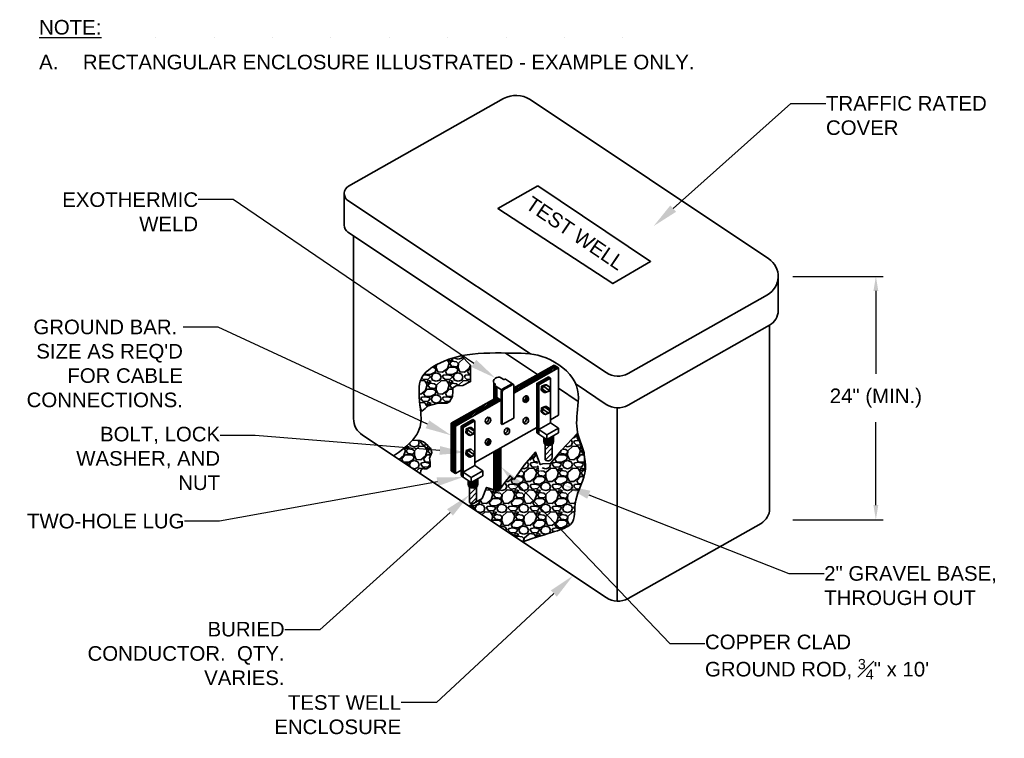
# Model space of a CAD drawing. Header units: inches. Extents: x 577 to 9538, y 274 to 2902.
# Tile 12 of 16: x 2306 to 2980, y 324 to 816. Entities that reach past the tile are written whole.
import ezdxf
from ezdxf import colors
from ezdxf.entities.mleader import LeaderData, LeaderLine
from ezdxf.math import Vec2, Vec3

# ---------------------------------------------------------------- set-up
doc = ezdxf.new("R2010")
doc.units = ezdxf.units.IN
doc.header["$MEASUREMENT"] = 0
doc.layers.add('E-ANNO-TEXT', color=7, linetype='Continuous', lineweight=25)
doc.layers.add('E-DETL-GRPH', color=7, linetype='Continuous', lineweight=35)
doc.styles.get("Standard").update_dxf_attribs({"font": 'arial.ttf'})
doc.dimstyles.get("Standard").update_dxf_attribs({"dimtxt": 0.18, "dimasz": 0.18, "dimexe": 0.18, "dimexo": 0.0625, "dimgap": 0.09, "dimtad": 0, "dimtih": 1, "dimtoh": 1, "dimdec": 4, "dimzin": 0, "dimdsep": 46, "dimtxsty": 'Standard', "dimcen": 0.09, "dimadec": 0, "dimazin": 0, "dimtfac": 1, "dimtdec": 4, "dimtofl": 0, "dimtmove": 0, "dimatfit": 3, "dimfxl": 1, "dimtolj": 1, "dimtzin": 0, "dimarcsym": 0})
pattern_1 = [(228.012788, (96.8676, -148.6561), (-120, -135), [2.01804, -199.78632]), (184.96974, (95.5176, -150.1561), (180, 15), [3.46302, -342.83887]), (132.510447, (92.0676, -150.4561), (150, -165), [2.44182, -241.74049]), (267.27369, (86.2176, -154.2061), (15, 300), [3.15357, -312.20337]), (292.833654, (86.0676, -157.3561), (-75, 180), [3.092325, -306.1406]), (357.27369, (87.2676, -160.2061), (-300, 15), [3.15357, -312.20337]), (37.69424, (90.4176, -160.35607), (-195, -150), [4.170435, -412.87273]), (72.255328, (93.7176, -157.80607), (105, 330), [3.93732, -389.79482]), (121.429566, (94.9176, -154.0561), (-120, 195), [3.16425, -313.2611]), (175.23636, (93.2676, -151.3561), (165, -15), [3.61248, -177.01144]), (222.397438, (89.6676, -151.05607), (-180, -165), [4.67172, -462.500625]), (138.814075, (101.0676, -154.356), (-105, 90), [1.594515, -157.85767]), (171.469234, (99.8676, -153.3061), (195, -30), [3.033555, -300.32267]), (225, (96.868, -152.856), (-2e-15, -15), [2.121315, -19.09189]), (203.19859, (95.8176, -151.056), (75, 30), [1.14237, -113.09423]), (291.80141, (94.7676, -151.506), (-15, 45), [1.615545, -79.16193]), (30.96376, (95.3676, -153.006), (45, 30), [2.623935, -84.84034]), (161.56505, (97.6176, -151.656), (30, -15), [1.897365, -45.5368]), (16.38954, (86.0676, -151.5061), (150, 45), [2.658, -263.14268]), (70.346176, (88.6176, -150.7561), (-60, -165), [2.229915, -220.76112]), (293.19859, (97.6176, -148.656), (-30, 75), [2.284725, -111.95187]), (343.61046, (98.5176, -150.7561), (-150, 45), [2.658, -263.14268]), (339.443955, (86.0676, -160.806), (-75, 30), [2.5632, -125.59686]), (294.77514, (88.4676, -161.7061), (-75, 165), [2.14767, -212.619646]), (66.80141, (97.7676, -163.656), (30, 75), [2.284725, -111.95187]), (17.354025, (98.6676, -161.5561), (-195, -60), [2.514465, -248.931354]), (69.443955, (90.4176, -163.656), (-30, -75), [1.2816, -126.87846]), (101.30993, (96.8676, -163.656), (-15, 60), [0.76485, -75.72044]), (165.96376, (96.7176, -162.906), (45, -15), [3.092325, -58.75426]), (186.009006, (93.7176, -162.1561), (150, 15), [2.86575, -283.70885]), (303.69007, (95.3676, -154.356), (-15, 30), [2.16333, -51.91994]), (353.157227, (96.5676, -156.15607), (255, -30), [3.77691, -373.91344]), (60.945396, (100.3176, -156.606), (-60, -105), [1.54434, -152.89011]), (90, (101.068, -155.256), (-15, 15), [0.9, -14.1]), (120.256437, (93.4176, -161.7061), (60, -105), [2.08386, -206.3028]), (48.012788, (92.3676, -159.9061), (120, 135), [4.03608, -197.76828]), (0, (95.068, -156.906), (15, 15), [3.9, -11.1]), (325.304846, (98.9676, -156.9061), (150, -105), [2.37171, -234.799115]), (254.0546, (100.9176, -158.256), (-15, -60), [2.18403, -107.01762]), (207.645975, (100.3176, -160.35607), (-285, -150), [3.555975, -352.04211]), (175.42608, (97.1676, -162.00607), (-195, 15), [3.761985, -372.4361])]
pattern_2 = [(45, (761.80696, -494.3313), (-0.51088465, 0.51088465), [])]
pattern_3 = [(45, (-1362.74305, -74.03598), (-0.22097087, 0.22097087), [])]
pattern_4 = [(45, (-1362.743, -74.036), (-1.767767, 1.767767), [])]
pattern_5 = [(45, (813.61705, -465.0229), (-0.51088465, 0.51088465), [])]
pattern_6 = [(145, (80.0783, -241.4784), (-1.0754558, -1.5359101), [])]

# ---------------------------------------------------------------- blocks, each defined once
blk = doc.blocks.new('*D7')
at = {"layer": 'Defpoints', "color": 0, "transparency": 16777216}
for p in [(2825.49, 640.44), (2825.48, 473.6), (2892.42, 473.59)]:
    blk.add_point(p, dxfattribs=at)
at = {"layer": 'E-ANNO-TEXT', "color": 0, "lineweight": -2, "transparency": 16777216}
for p, q in [((2835.49, 640.44), (2897.43, 640.44)), ((2892.43, 630.44), (2892.42, 573.57)), ((2892.42, 483.59), (2892.42, 540.46)), ((2835.48, 473.6), (2897.42, 473.59))]:
    blk.add_line(p, q, dxfattribs=at)
at = {"layer": 'E-ANNO-TEXT', "color": 0, "transparency": 16777216}
for points in [[(2890.76, 630.44), (2894.09, 630.44), (2892.43, 640.44)], [(2890.75, 483.59), (2894.09, 483.59), (2892.42, 473.59)]]:
    blk.add_solid(points, dxfattribs=at)
at = {"layer": 'E-ANNO-TEXT', "color": 0, "transparency": 16777216, "insert": (2892.42, 557.02), "char_height": 10, "width": 73.9799, "attachment_point": 5}
blk.add_mtext('\\A1;24" (MIN.)', dxfattribs=at)

msp = doc.modelspace()

# ---------------------------------------------------------------- hatches: boundary and pattern name
at = {"layer": 'E-DETL-GRPH'}
h = msp.add_hatch(dxfattribs=at)
h.set_pattern_fill('GRAVEL', color=0, scale=15)
h.set_pattern_definition(pattern_1)
edge = h.paths.add_edge_path()
edge.add_line((2602.60531, 564.00981), (2604.81466, 565.48197))
edge.add_line((2604.81466, 565.48197), (2609.30364, 565.51506))
edge.add_line((2609.30364, 565.51506), (2614.63683, 568.27902))
edge.add_line((2614.63683, 568.27902), (2614.53804, 579.53238))
edge.add_line((2614.53804, 579.53238), (2608.38612, 586.01338))
edge.add_spline(control_points=[(2608.38612, 586.01338), (2600.54919, 584.36462), (2586.70993, 578.4137), (2578.18734, 569.21388), (2579.54957, 556.86826), (2580.1666, 550.74566)], knot_values=[1.183360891, 1.183360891, 1.183360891, 1.183360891, 2.041166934, 3.041166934, 3.857806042, 3.857806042, 3.857806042, 3.857806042], degree=3, periodic=0)
edge.add_line((2580.1666, 550.74566), (2580.29194, 549.87573))
edge.add_line((2580.29194, 549.87573), (2581.24821, 548.06128))
edge.add_line((2581.24821, 548.06128), (2583.45756, 549.77881))
edge.add_line((2583.45756, 549.77881), (2585.6669, 551.74172))
edge.add_line((2585.6669, 551.74172), (2592.54043, 553.45925))
edge.add_line((2592.54043, 553.45925), (2598.4321, 553.45925))
edge.add_line((2598.4321, 553.45925), (2600.15048, 554.44068))
edge.add_line((2600.15048, 554.44068), (2602.35983, 558.12112))
edge.add_line((2602.35983, 558.12112), (2602.60531, 561.80153))
edge.add_line((2602.60531, 561.80153), (2602.60531, 564.00981))
h = msp.add_hatch(dxfattribs=at)
h.set_pattern_fill('ANSI31', color=0, scale=5.78)
h.set_pattern_definition(pattern_2)
h.paths.add_polyline_path([(2674.85883, 577.76536), (2672.01357, 579.66313), (2644.225, 563.94343), (2644.225, 560.43612)])
h.paths.add_polyline_path([(2635.60622, 555.56056), (2632.76095, 557.45834), (2601.4158, 539.72671), (2604.26107, 537.82894)])
h.paths.add_polyline_path([(2604.26107, 537.82894), (2601.4158, 539.72671), (2601.4158, 507.19806), (2604.26107, 505.30028)])
h = msp.add_hatch(dxfattribs=at)
h.set_pattern_fill('ANSI31', color=0, scale=2.5)
h.set_pattern_definition(pattern_3)
h.paths.add_polyline_path([(2632.04964, 565.03398), (2631.45352, 565.42952, -0.55978077), (2631.47528, 566.04503), (2631.49268, 566.05487, 0.558884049), (2631.51526, 566.66983), (2630.58114, 567.29289), (2630.58114, 556.22524), (2632.04964, 557.05596)])
h = msp.add_hatch(color=0, dxfattribs=at)
h.dxf.hatch_style = 1
h.paths.add_polyline_path([(2643.68588, 566.35199, -0.245229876), (2644.01995, 566.3633), (2643.30863, 566.83774, 0.245229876), (2642.97456, 566.82643), (2636.33974, 563.07318, 0.270305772), (2635.60622, 561.81548), (2635.60622, 539.29623), (2636.31753, 538.82179), (2636.31753, 561.34103, -0.270305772), (2637.05106, 562.59874)])
h = msp.add_hatch(dxfattribs=at)
h.set_pattern_fill('ANSI31', color=0, scale=5.78)
h.set_pattern_definition(pattern_5)
h.paths.add_polyline_path([(2660.0314, 567.07011), (2661.45403, 566.12122), (2669.46639, 570.65372), (2668.04375, 571.60261)])
h.paths.add_polyline_path([(2660.0314, 536.84898), (2661.45403, 537.65375), (2661.45403, 566.12122), (2660.0314, 567.07011)])
h = msp.add_hatch(dxfattribs=at)
h.set_pattern_fill('ANSI31', color=0, scale=15, angle=100)
h.set_pattern_definition(pattern_6)
h.paths.add_polyline_path([(2615.09297, 521.85554), (2612.63728, 520.81373), (2612.31166, 518.16613), (2614.44174, 516.56034), (2616.89744, 517.60214), (2617.22305, 520.24975)])
h.paths.add_polyline_path([(2668.56882, 546.88327), (2668.89443, 549.53087), (2666.76435, 551.13666), (2664.30866, 550.09486), (2663.98304, 547.44726), (2666.11312, 545.84146)])
h.paths.add_polyline_path([(2666.76435, 566.0009), (2664.30866, 564.9591), (2663.98304, 562.31149), (2666.11312, 560.7057), (2668.56882, 561.74751), (2668.89443, 564.39511)])
h = msp.add_hatch(color=0, dxfattribs=at)
h.dxf.hatch_style = 1
h.paths.add_polyline_path([(2632.76095, 564.56199), (2632.04964, 565.03398), (2632.04964, 557.05596), (2632.76095, 557.45834)])
h = msp.add_hatch(color=0, dxfattribs=at)
h.dxf.hatch_style = 1
edge = h.paths.add_edge_path()
edge.add_ellipse((2652.54385, 556.25717), major_axis=(0.68175, 2.16771), ratio=0.79762336, start_angle=139.20789336, end_angle=374.62488649)
edge.add_ellipse((2651.12122, 557.20606), major_axis=(0.68175, 2.16771), ratio=0.79762336, start_angle=194.62488649, end_angle=319.20789336, ccw=False)
h = msp.add_hatch(dxfattribs=at)
h.set_pattern_fill('ANSI31', color=0, scale=5.78)
h.set_pattern_definition(pattern_2)
h.paths.add_polyline_path([(2608.22131, 537.76168), (2609.64394, 536.81279), (2617.6563, 541.3453), (2616.23367, 542.29419)])
h.paths.add_polyline_path([(2608.22131, 507.54055), (2609.64394, 508.34532), (2609.64394, 536.81279), (2608.22131, 537.76168)])
h = msp.add_hatch(color=0, dxfattribs=at)
h.dxf.hatch_style = 1
edge = h.paths.add_edge_path()
edge.add_ellipse((2626.64016, 541.60296), major_axis=(0.68175, 2.16771), ratio=0.79762336, start_angle=139.20789336, end_angle=374.62488649)
edge.add_ellipse((2625.21753, 542.55185), major_axis=(0.68175, 2.16771), ratio=0.79762336, start_angle=194.62488649, end_angle=319.20789336, ccw=False)
edge = h.paths.add_edge_path()
edge.add_ellipse((2639.55995, 534.15332), major_axis=(0.68175, 2.16771), ratio=0.79762336, start_angle=139.20789336, end_angle=374.62488649)
edge.add_ellipse((2638.13732, 535.10221), major_axis=(0.68175, 2.16771), ratio=0.79762336, start_angle=194.62488649, end_angle=319.20789336, ccw=False)
edge = h.paths.add_edge_path()
edge.add_ellipse((2652.54385, 541.49818), major_axis=(0.68175, 2.16771), ratio=0.79762336, start_angle=139.20789336, end_angle=374.62488649)
edge.add_ellipse((2651.12122, 542.44707), major_axis=(0.68175, 2.16771), ratio=0.79762336, start_angle=194.62488649, end_angle=319.20789336, ccw=False)
h = msp.add_hatch(dxfattribs=at)
h.set_pattern_fill('ANSI31', color=0, scale=15, angle=100)
h.set_pattern_definition(pattern_6)
h.paths.add_polyline_path([(2617.22305, 535.11398), (2615.09297, 536.71978), (2612.63728, 535.67797), (2612.31166, 533.03037), (2614.44174, 531.42458), (2616.89744, 532.46638)])
h = msp.add_hatch(dxfattribs=at)
h.set_pattern_fill('ANSI31', color=0, scale=5.78)
h.set_pattern_definition(pattern_5)
h.paths.add_polyline_path([(2660.0314, 533.12352), (2661.45403, 532.17463), (2661.45403, 537.65375), (2660.0314, 536.84898)])
h = msp.add_hatch(dxfattribs=at)
h.set_pattern_fill('GRAVEL', color=0, scale=15)
h.set_pattern_definition(pattern_1)
edge = h.paths.add_edge_path()
edge.add_line((2580.30438, 505.09681), (2580.70062, 507.11279))
edge.add_line((2580.70062, 507.11279), (2580.77941, 507.7478))
edge.add_line((2580.77941, 507.7478), (2581.3006, 508.25202))
edge.add_line((2581.3006, 508.25202), (2582.10773, 508.75166))
edge.add_line((2582.10773, 508.75166), (2582.95016, 508.42782))
edge.add_line((2582.95016, 508.42782), (2584.71071, 508.37728))
edge.add_line((2584.71071, 508.37728), (2587.00248, 509.97075))
edge.add_line((2587.00248, 509.97075), (2587.00248, 513.05809))
edge.add_line((2587.00248, 513.05809), (2586.50425, 515.84665))
edge.add_line((2586.50425, 515.84665), (2588.19815, 519.7307))
edge.add_line((2588.19815, 519.7307), (2587.30141, 522.71843))
edge.add_line((2587.30141, 522.71843), (2585.30858, 524.51107))
edge.add_line((2585.30858, 524.51107), (2582.31936, 527.00086))
edge.add_line((2582.31936, 527.00086), (2579.92794, 527.99678))
edge.add_line((2579.92794, 527.99678), (2574.91083, 528.18702))
edge.add_spline(control_points=[(2574.91083, 528.18702), (2572.08, 524.9349), (2567.94127, 521.36162), (2561.93207, 517.35105)], knot_values=[0, 0, 0, 0, 0.308243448, 0.308243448, 0.308243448, 0.308243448], degree=3, periodic=0)
edge.add_line((2561.93207, 517.35105), (2580.30438, 505.09681))
h = msp.add_hatch(dxfattribs=at)
h.set_pattern_fill('GRAVEL', color=0, scale=15)
h.set_pattern_definition(pattern_1)
edge = h.paths.add_edge_path()
edge.add_spline(control_points=[(2650.18632, 458.48589), (2669.113, 464.96391), (2689.0742, 468.12669), (2683.6074, 486.14676), (2692.3184, 500.31055), (2693.23999, 507.31616)], knot_values=[10.042855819, 10.042855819, 10.042855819, 10.042855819, 11.042855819, 12.042855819, 13, 13, 13, 13], degree=3, periodic=0)
edge.add_line((2693.23999, 507.31616), (2692.63552, 516.68821))
edge.add_spline(control_points=[(2692.63552, 516.68821), (2691.75398, 519.44239), (2691.21959, 521.76621), (2690.0131, 525.49613)], knot_values=[9.183399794, 9.183399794, 9.183399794, 9.183399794, 9.614360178, 9.614360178, 9.614360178, 9.614360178], degree=3, periodic=0)
edge.add_line((2690.0131, 525.49613), (2687.96483, 532.73161))
edge.add_line((2687.96483, 532.73161), (2677.08722, 521.03336))
edge.add_line((2677.08722, 521.03336), (2669.93963, 512.64522))
edge.add_arc((2667.85684, 514.52376), 2.8048, 245.57253124, 317.95155867, ccw=False)
edge.add_line((2666.69694, 511.97003), (2665.2377, 511.943))
edge.add_line((2665.2377, 511.943), (2662.02406, 505.82666))
edge.add_line((2662.02406, 505.82666), (2659.25769, 519.92462))
edge.add_line((2659.25769, 519.92462), (2651.33122, 511.04457))
edge.add_line((2651.33122, 511.04457), (2644.46825, 501.12288))
edge.add_line((2644.46825, 501.12288), (2641.72161, 503.78681))
edge.add_line((2641.72161, 503.78681), (2638.74994, 499.94382))
edge.add_line((2638.74994, 499.94382), (2633.71082, 493.25867))
edge.add_line((2633.71082, 493.25867), (2625.63203, 495.75677))
edge.add_line((2625.63203, 495.75677), (2622.69072, 488.17205))
edge.add_line((2622.69072, 488.17205), (2613.58858, 482.8964))
edge.add_line((2613.58858, 482.8964), (2650.18632, 458.48589))
h = msp.add_hatch(color=0, dxfattribs=at)
h.dxf.hatch_style = 1
edge = h.paths.add_edge_path()
edge.add_ellipse((2626.63881, 526.84397), major_axis=(0.68175, 2.16771), ratio=0.79762336, start_angle=139.20789336, end_angle=374.62488649)
edge.add_ellipse((2625.21618, 527.79286), major_axis=(0.68175, 2.16771), ratio=0.79762336, start_angle=194.62488649, end_angle=319.20789336, ccw=False)
h = msp.add_hatch(color=0, dxfattribs=at)
h.dxf.hatch_style = 1
edge = h.paths.add_edge_path()
edge.add_line((2671.53504, 527.01825), (2671.53504, 531.15159))
edge.add_line((2671.53504, 531.15159), (2666.91022, 528.53538))
edge.add_line((2666.91022, 528.53538), (2664.84157, 529.91516))
edge.add_line((2664.84157, 529.91516), (2664.84157, 527.01825))
edge.add_ellipse((2668.18831, 527.01825), major_axis=(3.34674, 0), ratio=0.734893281, start_angle=180, end_angle=360)
h = msp.add_hatch(dxfattribs=at)
h.set_pattern_fill('ANSI31', color=0, scale=2.5)
h.set_pattern_definition(pattern_3)
h.paths.add_polyline_path([(2630.58114, 494.75965, 0.682943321), (2635.41286, 497.49715), (2635.41286, 522.92253), (2630.58114, 520.18928)])
h = msp.add_hatch(dxfattribs=at)
h.set_pattern_fill('ANSI31', color=0, scale=20)
h.set_pattern_definition(pattern_4)
edge = h.paths.add_edge_path()
edge.add_ellipse((2668.18831, 527.01825), major_axis=(3.34674, 0), ratio=0.734893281, start_angle=223.7736179, end_angle=316.2152441, ccw=False)
edge.add_line((2665.7717, 523.80117), (2665.7717, 514.66658))
edge.add_arc((2667.65285, 516.97909), 2.98101, 230.87273029, 368.1200465)
edge.add_line((2670.60398, 517.40015), (2670.60447, 525.3164))
h = msp.add_hatch(dxfattribs=at)
h.set_pattern_fill('ANSI31', color=0, scale=5.78)
h.set_pattern_definition(pattern_2)
h.paths.add_polyline_path([(2608.22131, 503.81509), (2609.64394, 502.86621), (2609.64394, 508.34532), (2608.22131, 507.54055)])
h = msp.add_hatch(color=0, dxfattribs=at)
h.dxf.hatch_style = 1
edge = h.paths.add_edge_path()
edge.add_line((2619.72496, 497.70982), (2619.72496, 501.84316))
edge.add_line((2619.72496, 501.84316), (2615.10014, 499.22695))
edge.add_line((2615.10014, 499.22695), (2613.03148, 500.60674))
edge.add_line((2613.03148, 500.60674), (2613.03148, 497.70982))
edge.add_ellipse((2616.37822, 497.70982), major_axis=(3.34674, 0), ratio=0.734893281, start_angle=180, end_angle=360)
h = msp.add_hatch(dxfattribs=at)
h.set_pattern_fill('ANSI31', color=0, scale=20)
h.set_pattern_definition(pattern_4)
edge = h.paths.add_edge_path()
edge.add_arc((2615.84276, 487.67067), 2.98101, 230.87273029, 368.1200465)
edge.add_line((2618.79389, 488.09173), (2618.79438, 496.00797))
edge.add_ellipse((2616.37822, 497.70982), major_axis=(3.34674, 0), ratio=0.734893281, start_angle=223.7736179, end_angle=316.2152441, ccw=False)
edge.add_line((2613.96161, 494.49274), (2613.96161, 485.35816))

# ---------------------------------------------------------------- linework, layer by layer
at = {"layer": 'E-DETL-GRPH', "color": 0}
for p, q in [((2531.01593, 702.30503), (2637.21162, 762.37882)), ((2819.05338, 652.46414), (2655.43686, 761.59558)), ((2528.08182, 697.27419), (2528.08182, 675.51707)), ((2707.59904, 574.44455), (2530.65456, 692.46567)), ((2655.76676, 587.2593), (2530.65456, 670.70855)), ((2534.55101, 542.8906), (2534.55101, 668.10963)), ((2825.48523, 640.44284), (2825.47767, 616.99219)), ((2722.73192, 573.88876), (2818.14996, 627.86575)), ((2722.73192, 552.13164), (2819.60945, 606.93425)), ((2819.60945, 606.93425), (2819.60945, 481.18078)), ((2660.64623, 573.23275), (2638.68693, 587.8795)), ((2644.225, 563.94343), (2672.01357, 579.66313)), ((2644.225, 560.43612), (2674.85883, 577.76536)), ((2674.85883, 577.76536), (2672.01357, 579.66313)), ((2674.85883, 577.76536), (2674.85883, 545.2367)), ((2631.51526, 566.66983), (2630.58114, 567.29289)), ((2630.58114, 556.22524), (2630.58114, 567.29289)), ((2637.41895, 569.63521), (2635.47422, 570.93234)), ((2636.33974, 563.07318), (2642.97456, 566.82643)), ((2637.79727, 569.62132), (2638.32785, 569.92146)), ((2644.01995, 566.3633), (2638.70617, 569.90756)), ((2660.0314, 567.07011), (2668.04375, 571.60261)), ((2660.0314, 567.07011), (2660.0314, 533.12352)), ((2661.45403, 566.12122), (2669.46639, 570.65372)), ((2669.46639, 570.65372), (2668.04375, 571.60261)), ((2669.46639, 570.65372), (2669.44234, 540.03088)), ((2635.803, 562.54347), (2631.45331, 565.42966)), ((2631.47528, 566.04503), (2631.49268, 566.05487)), ((2632.04964, 565.03046), (2632.04964, 557.05596)), ((2632.76095, 564.55601), (2632.76095, 557.45834)), ((2635.60622, 561.81548), (2635.60622, 539.29623)), ((2636.31753, 561.34103), (2636.31753, 538.82179)), ((2637.05106, 562.59874), (2643.68588, 566.35199)), ((2644.225, 566.03756), (2644.225, 543.29496)), ((2661.45403, 566.12122), (2661.45403, 532.17463)), ((2663.98304, 562.31149), (2663.01318, 562.495)), ((2663.3388, 565.1426), (2664.30866, 564.9591)), ((2665.14326, 560.8892), (2666.11312, 560.7057)), ((2666.76435, 566.0009), (2665.7945, 566.1844)), ((2688.48248, 554.6661), (2674.85883, 563.75301)), ((2707.59904, 552.68742), (2686.95738, 566.45531)), ((2601.4158, 539.72671), (2632.76095, 557.45834)), ((2604.26107, 537.82894), (2635.60622, 555.56056)), ((2635.60622, 555.56056), (2632.76095, 557.45834)), ((2663.98304, 547.44726), (2663.01318, 547.63076)), ((2664.30866, 550.09486), (2663.3388, 550.27836)), ((2666.76435, 551.13666), (2665.7945, 551.32017)), ((2715.08685, 550.26846), (2715.08685, 417.77292)), ((2608.22131, 537.76168), (2616.23367, 542.29419)), ((2609.64394, 536.81279), (2617.6563, 541.3453)), ((2617.6563, 541.3453), (2616.23367, 542.29419)), ((2617.6563, 541.3453), (2617.63226, 510.72246)), ((2636.31753, 538.82179), (2644.225, 543.29496)), ((2661.45403, 535.51198), (2669.46639, 540.04448)), ((2665.14326, 546.02496), (2666.11312, 545.84146)), ((2669.44403, 542.1736), (2674.85883, 545.2367)), ((2674.92258, 536.40523), (2669.46639, 540.04448)), ((2604.26107, 537.82894), (2601.4158, 539.72671)), ((2601.4158, 539.72671), (2601.4158, 507.19806)), ((2604.26107, 537.82894), (2604.26107, 505.30028)), ((2609.64394, 536.81279), (2608.22131, 537.76168)), ((2608.22131, 537.76168), (2608.22131, 503.81509)), ((2609.64394, 536.81279), (2609.64394, 502.86621)), ((2612.31166, 533.03037), (2611.3418, 533.21387)), ((2611.66742, 535.86147), (2612.63728, 535.67797)), ((2615.09297, 536.71978), (2614.12312, 536.90328)), ((2617.63394, 512.86518), (2660.0314, 536.84898)), ((2636.31753, 538.82179), (2635.60622, 539.29623)), ((2661.45403, 532.17463), (2660.0314, 533.12352)), ((2666.91022, 531.87272), (2661.45403, 535.51198)), ((2666.91022, 531.87272), (2674.92258, 536.40523)), ((2666.91022, 528.53538), (2674.92258, 533.06788)), ((2674.92258, 533.06788), (2674.92258, 536.40523)), ((2707.59904, 420.19188), (2540.60452, 531.57643)), ((2613.47188, 531.60808), (2614.44174, 531.42458)), ((2666.91022, 528.53538), (2661.45403, 532.17463)), ((2664.84157, 529.91516), (2664.84157, 527.01825)), ((2664.84157, 529.91516), (2664.84157, 529.91516)), ((2666.91022, 528.53538), (2666.91022, 531.87272)), ((2671.53504, 531.15159), (2671.53504, 527.01825)), ((2671.53504, 531.15159), (2671.53504, 531.15159)), ((2612.63728, 520.81373), (2611.66742, 520.99723)), ((2615.09297, 521.85554), (2614.12312, 522.03904)), ((2630.58114, 494.75965), (2630.58114, 520.18928)), ((2635.41286, 497.49291), (2635.41286, 522.92253)), ((2665.7717, 514.66658), (2665.7717, 525.31674)), ((2670.60398, 517.40015), (2670.60447, 525.3164)), ((2612.31166, 518.16613), (2611.3418, 518.34963)), ((2613.47188, 516.74384), (2614.44174, 516.56034)), ((2604.26107, 505.30028), (2601.4158, 507.19806)), ((2604.26107, 505.30028), (2608.22131, 507.54055)), ((2609.64394, 506.20355), (2617.6563, 510.73606)), ((2615.10014, 502.5643), (2609.64394, 506.20355)), ((2615.10014, 502.5643), (2623.11249, 507.0968)), ((2623.11249, 507.0968), (2617.6563, 510.73606)), ((2623.11249, 503.75946), (2623.11249, 507.0968)), ((2609.64394, 502.86621), (2608.22131, 503.81509)), ((2615.10014, 499.22695), (2609.64394, 502.86621)), ((2613.03148, 500.60674), (2613.03148, 497.70982)), ((2613.03148, 500.60674), (2613.03148, 500.60674)), ((2615.10014, 499.22695), (2623.11249, 503.75946)), ((2615.10014, 499.22695), (2615.10014, 502.5643)), ((2619.72496, 501.84316), (2619.72496, 497.70982)), ((2619.72496, 501.84316), (2619.72496, 501.84316)), ((2613.96161, 485.35816), (2613.96161, 496.00831)), ((2618.79389, 488.09173), (2618.79438, 496.00797)), ((2722.73192, 419.63609), (2813.74123, 471.11911))]:
    msp.add_line(p, q, dxfattribs=at)
for points in [[(2660.84631, 702.47961), (2738.03524, 650.68905), (2712.12077, 635.47858), (2633.43692, 686.87014)], [(2668.89443, 564.39511), (2666.76435, 566.0009), (2664.30866, 564.9591), (2663.98304, 562.31149), (2666.11312, 560.7057), (2668.56882, 561.74751)], [(2668.89443, 549.53087), (2666.76435, 551.13666), (2664.30866, 550.09486), (2663.98304, 547.44726), (2666.11312, 545.84146), (2668.56882, 546.88327)], [(2617.22305, 535.11398), (2615.09297, 536.71978), (2612.63728, 535.67797), (2612.31166, 533.03037), (2614.44174, 531.42458), (2616.89744, 532.46638)], [(2617.22305, 520.24975), (2615.09297, 521.85554), (2612.63728, 520.81373), (2612.31166, 518.16613), (2614.44174, 516.56034), (2616.89744, 517.60214)]]:
    msp.add_lwpolyline(points, close=True, dxfattribs=at)
for points in [[(2607.8378, 586.59103), (2614.53804, 579.53238), (2614.63683, 568.27902), (2609.30364, 565.51506), (2604.81466, 565.48197), (2602.60531, 564.00981), (2602.60531, 561.80153), (2602.35983, 558.12112), (2600.15048, 554.44068), (2598.4321, 553.45925), (2592.54043, 553.45925), (2585.6669, 551.74172), (2583.45756, 549.77881), (2581.24821, 548.06128), (2580.29194, 549.87573), (2579.86505, 552.83851)], [(2665.7945, 566.1844), (2665.7945, 566.1844), (2665.7945, 566.1844), (2665.7945, 566.1844), (2663.3388, 565.1426), (2663.01318, 562.495), (2665.14326, 560.8892), (2665.14326, 560.8892)], [(2665.7945, 551.32017), (2665.7945, 551.32017), (2665.7945, 551.32017), (2665.7945, 551.32017), (2663.3388, 550.27836), (2663.01318, 547.63076), (2665.14326, 546.02496), (2665.14326, 546.02496)], [(2614.12312, 536.90328), (2614.12312, 536.90328), (2614.12312, 536.90328), (2614.12312, 536.90328), (2611.66742, 535.86147), (2611.3418, 533.21387), (2613.47188, 531.60808), (2613.47188, 531.60808)], [(2574.88366, 528.18805), (2579.92794, 527.99678), (2582.31936, 527.00086), (2585.30858, 524.51107), (2587.30141, 522.71843), (2588.19815, 519.7307), (2586.50425, 515.84665), (2587.00248, 513.05809), (2587.00248, 509.97075), (2584.71071, 508.37728), (2582.95016, 508.42782), (2582.10773, 508.75166), (2581.3006, 508.25202), (2580.77941, 507.7478), (2580.70062, 507.11279), (2580.24674, 504.80353)], [(2613.58858, 482.8964), (2622.69072, 488.17205), (2625.63203, 495.75677), (2633.71082, 493.25867), (2638.74994, 499.94382), (2641.72161, 503.78681), (2644.46825, 501.12288), (2651.33122, 511.04457), (2659.25769, 519.92462), (2662.42911, 511.42454), (2664.10854, 511.9876), (2669.39343, 512.06045), (2677.05303, 521.18276), (2687.9711, 533.03077), (2692.43302, 519.34621), (2693.23999, 507.31616)], [(2614.12312, 522.03904), (2614.12312, 522.03904), (2614.12312, 522.03904), (2614.12312, 522.03904), (2611.66742, 520.99723), (2611.3418, 518.34963), (2613.47188, 516.74384), (2613.47188, 516.74384)]]:
    msp.add_lwpolyline(points, dxfattribs=at)
for centre, radius, start, end in [((2645.66788, 746.71438), 17.80121, 56.71653076, 118.36187475), ((2533.86182, 697.27419), 5.78, 119.4963884, 236.29690175), ((2533.86182, 675.51707), 5.78, 180, 236.29690175), ((2811.03523, 640.44284), 14.45, 299.4963884, 56.29690175), ((2813.91767, 616.99592), 11.56, 299.4963884, 359.98152327), ((2715.61719, 586.46585), 14.45, 236.29690175, 299.4963884), ((2637.61941, 569.93574), 0.36125, 236.29690175, 299.4963884), ((2638.50571, 569.60703), 0.36125, 56.29690175, 119.4963884), ((2642.3804, 567.48191), 0.289, 56.29690175, 119.4963884), ((2643.15243, 566.51201), 0.36125, 48.2123156, 119.4963884), ((2631.65315, 565.7306), 0.36125, 119.4963884, 236.41481467), ((2631.31481, 566.3693), 0.36125, 299.4963884, 56.29690175), ((2637.05122, 561.81548), 1.445, 119.4963884, 180), ((2637.76253, 561.34103), 1.445, 119.4963884, 180), ((2643.86375, 566.03756), 0.36125, 0, 119.4963884), ((2715.61719, 564.70873), 14.45, 236.29690175, 299.4963884), ((2548.15101, 542.8906), 13.6, 180, 236.29690175), ((2667.65285, 516.97909), 2.98101, 230.87273029, 8.1200465), ((2632.4623, 497.07216), 2.98101, 230.87273029, 8.1200465), ((2615.84276, 487.67067), 2.98101, 230.87273029, 8.1200465), ((2808.04945, 481.18078), 11.56, 299.4963884, 0), ((2715.61719, 432.21318), 14.45, 236.29690175, 299.4963884)]:
    msp.add_arc(centre, radius, start, end, dxfattribs=at)
at = {"layer": 'E-DETL-GRPH', "color": 0, "extrusion": (0, 0, -1)}
for centre, major_axis, ratio, start_param, end_param in [((2633.28522, 568.82255), (2.70407, 1.52967), 0.754073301, 3.141592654, 5.953944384), ((2652.54385, 556.25717), (0.68175, 2.16771), 0.79762336, -6.283185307, 0), ((2651.12122, 557.20606), (0.68175, 2.16771), 0.79762336, 0.71195657, 2.886340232), ((2626.64016, 541.60296), (0.68175, 2.16771), 0.79762336, -6.283185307, 0), ((2625.21753, 542.55185), (0.68175, 2.16771), 0.79762336, 0.71195657, 2.886340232), ((2652.54385, 541.49818), (0.68175, 2.16771), 0.79762336, -6.283185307, 0), ((2651.12122, 542.44707), (0.68175, 2.16771), 0.79762336, 0.71195657, 2.886340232), ((2639.55995, 534.15332), (0.68175, 2.16771), 0.79762336, -6.283185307, 0), ((2638.13732, 535.10221), (0.68175, 2.16771), 0.79762336, 0.71195657, 2.886340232), ((2626.63881, 526.84397), (0.68175, 2.16771), 0.79762336, -6.283185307, 0), ((2625.21618, 527.79286), (0.68175, 2.16771), 0.79762336, 0.71195657, 2.886340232)]:
    msp.add_ellipse(centre, major_axis=major_axis, ratio=ratio, start_param=start_param, end_param=end_param, dxfattribs=at)
at = {"layer": 'E-DETL-GRPH', "color": 0}
for centre in [(2668.18831, 527.01825), (2616.37822, 497.70982)]:
    msp.add_ellipse(centre, major_axis=(3.34674, 0), ratio=0.734893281, start_param=3.141592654, end_param=6.283185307, dxfattribs=at)
msp.add_open_spline([(2561.93207, 517.35105), (2581.42705, 530.36211), (2581.04462, 547.17937), (2577.60302, 568.58314), (2587.16306, 578.90283), (2610.48955, 588.45807), (2645.28806, 587.69366), (2665.55531, 587.69366), (2691.17622, 568.96535), (2686.9698, 545.2683), (2687.35219, 530.36211), (2697.29462, 508.19391), (2683.52817, 486.40791), (2689.0742, 468.12669), (2669.113, 464.96391), (2650.18632, 458.48589)], degree=3, dxfattribs=at)

# ---------------------------------------------------------------- texts
at = {"layer": 'E-ANNO-TEXT', "color": 0, "char_height": 10, "attachment_point": 1}
for s, insert, width in [('{\\LNOTE:^I^I^I^I^I^I^I^I^I^I}', (2319.01945, 816.23377), 465.923982), ('\\pxi-3,l3,t3;A.^IRECTANGULAR ENCLOSURE ILLUSTRATED - EXAMPLE ONLY.', (2319.01945, 792.37188), 462.354846)]:
    msp.add_mtext(s, dxfattribs=dict(at, insert=insert, width=width))
at = {"layer": 'E-DETL-GRPH', "color": 0, "insert": (2656.62912, 696.30988), "char_height": 10, "attachment_point": 1, "rotation": 325.78242995}
msp.add_mtext_dynamic_manual_height_columns('\\pxqc;TEST WELL', width=78.8940774, gutter_width=48, heights=[0], dxfattribs=at)

# ---------------------------------------------------------------- dimensions: what is measured, and where the dimension line sits
at = {"layer": 'E-ANNO-TEXT', "color": 0}
dim = msp.add_linear_dim(base=(2892.41861, 473.593), p1=(2825.48523, 640.44284), p2=(2825.47767, 473.59603), angle=269.99740306, text='24" (MIN.)', dimstyle='Standard', override={"dimtxt": 10, "dimasz": 10, "dimexe": 5, "dimexo": 10, "dimgap": 10, "dimdec": 0, "dimlunit": 3}, dxfattribs=at)
dim.commit()
dim.dimension.update_dxf_attribs({"geometry": '*D7', "text_midpoint": (2892.42239, 557.01762), "dimtype": 161})

# ---------------------------------------------------------------- leaders
ml = msp.add_multileader_mtext('Standard', dxfattribs=at)
ml.set_content('\\A1;TRAFFIC RATED COVER')
ml.set_leader_properties()
ml.build(insert=Vec2(0, 0))
ml.multileader.update_dxf_attribs({"dogleg_length": 24, "arrow_head_size": 18})
ctx = ml.context
ctx.base_point, ctx.char_height, ctx.arrow_head_size, ctx.landing_gap_size, ctx.plane_origin = Vec3(2858.11817, 758.97438), 10, 18, 0.125, Vec3(2291.39427, 897.14331)
notes = []
notes.append((ctx, [(0, (1, 1, 0), (2834.11817, 758.97438), (1, 0), 24, [(0, [(2740.13947, 674.89637)], 0, [])])]))
ctx.mtext.insert, ctx.mtext.width, ctx.mtext.flow_direction = Vec3(2858.24317, 764.05965), 116.773193, 5
ml = msp.add_multileader_mtext('Standard', dxfattribs=at)
ml.set_content('\\A1;EXOTHERMIC WELD')
ml.set_leader_properties()
ml.build(insert=Vec2(0, 0))
ml.multileader.update_dxf_attribs({"dogleg_length": 24, "arrow_head_size": 18})
ctx = ml.context
ctx.base_point, ctx.char_height, ctx.arrow_head_size, ctx.landing_gap_size, ctx.plane_origin = Vec3(2336.35347, 693.0471), 10, 18, 0.125, Vec3(2654.2043, 953.64216)
ctx.text_align_type = 2
notes.append((ctx, [(1, (1, 1, 0), (2452.08369, 693.0471), (-1, 0), 24, [(0, [(2631.80126, 570.65336)], 0, [])])]))
ctx.mtext.insert, ctx.mtext.width, ctx.mtext.alignment, ctx.mtext.flow_direction = Vec3(2427.95869, 698.0471), 98.1129565, 3, 5
ml = msp.add_multileader_mtext('Standard', dxfattribs=at)
ml.set_content("\\A1;GROUND BAR.  SIZE AS REQ'D FOR CABLE CONNECTIONS.")
ml.set_leader_properties()
ml.build(insert=Vec2(0, 0))
ml.multileader.update_dxf_attribs({"dogleg_length": 24, "arrow_head_size": 18})
ctx = ml.context
ctx.base_point, ctx.char_height, ctx.arrow_head_size, ctx.landing_gap_size, ctx.plane_origin = Vec3(2312.23015, 605.68297), 10, 18, 0.125, Vec3(2729.28332, 903.36055)
ctx.text_align_type = 2
notes.append((ctx, [(1, (1, 1, 0), (2441.67797, 605.68297), (-1, 0), 24, [(0, [(2601.4158, 531.42187)], 0, [])])]))
ctx.mtext.insert, ctx.mtext.width, ctx.mtext.alignment, ctx.mtext.flow_direction = Vec3(2417.55297, 610.76824), 109.1705967, 3, 5
ml = msp.add_multileader_mtext('Standard', dxfattribs=at)
ml.set_content('\\A1;BOLT, LOCK WASHER, AND NUT')
ml.set_leader_properties()
ml.build(insert=Vec2(0, 0))
ml.multileader.update_dxf_attribs({"dogleg_length": 24, "arrow_head_size": 18})
ctx = ml.context
ctx.base_point, ctx.char_height, ctx.arrow_head_size, ctx.landing_gap_size, ctx.plane_origin = Vec3(2312.20569, 531.31944), 10, 18, 0.125, Vec3(2181.11428, 751.56499)
ctx.text_align_type = 2
notes.append((ctx, [(1, (1, 1, 0), (2467.17193, 531.31944), (-1, 0), 24, [(0, [(2611.49702, 519.64724)], 0, [])])]))
ctx.mtext.insert, ctx.mtext.width, ctx.mtext.alignment, ctx.mtext.flow_direction = Vec3(2443.04693, 537.30853), 130.6562397, 3, 5
ml = msp.add_multileader_mtext('Standard', dxfattribs=at)
ml.set_content('\\A1;COPPER CLAD GROUND ROD, {\\H0.7x;\\S3#4;}" x 10\'')
ml.set_leader_properties()
ml.build(insert=Vec2(0, 0))
ml.multileader.update_dxf_attribs({"dogleg_length": 24, "arrow_head_size": 18})
ctx = ml.context
ctx.base_point, ctx.char_height, ctx.arrow_head_size, ctx.landing_gap_size, ctx.plane_origin = Vec3(2775.18667, 388.81474), 10, 18, 0.125, Vec3(2219.42094, 603.39882)
notes.append((ctx, [(0, (1, 1, 0), (2751.18667, 388.81474), (1, 0), 24, [(0, [(2635.60631, 509.83883)], 0, [])])]))
ctx.mtext.insert, ctx.mtext.width, ctx.mtext.flow_direction = Vec3(2775.31167, 394.80383), 162.0879529, 5
ml = msp.add_multileader_mtext('Standard', dxfattribs=at)
ml.set_content('\\A1;TWO-HOLE LUG')
ml.set_leader_properties()
ml.build(insert=Vec2(0, 0))
ml.multileader.update_dxf_attribs({"dogleg_length": 24, "arrow_head_size": 18})
ctx = ml.context
ctx.base_point, ctx.char_height, ctx.arrow_head_size, ctx.landing_gap_size, ctx.plane_origin = Vec3(2311.78371, 472.55669), 10, 18, 0.125, Vec3(2191.61403, 679.05761)
ctx.text_align_type = 2
notes.append((ctx, [(1, (1, 1, 0), (2442.71857, 472.55669), (-1, 0), 24, [(0, [(2609.64394, 502.86621)], 0, [])])]))
ctx.mtext.insert, ctx.mtext.width, ctx.mtext.alignment, ctx.mtext.flow_direction = Vec3(2418.59357, 477.64195), 112.8834526, 3, 5
ml = msp.add_multileader_mtext('Standard', dxfattribs=at)
ml.set_content('\\A1;2" GRAVEL BASE, THROUGH OUT')
ml.set_leader_properties()
ml.build(insert=Vec2(0, 0))
ml.multileader.update_dxf_attribs({"dogleg_length": 24, "arrow_head_size": 18})
ctx = ml.context
ctx.base_point, ctx.char_height, ctx.arrow_head_size, ctx.landing_gap_size, ctx.plane_origin = Vec3(2856.88078, 436.70166), 10, 18, 0.125, Vec3(2301.11505, 651.28573)
notes.append((ctx, [(0, (1, 1, 0), (2832.88078, 436.70166), (1, 0), 24, [(0, [(2678.95026, 497.29557)], 0, [])])]))
ctx.mtext.insert, ctx.mtext.width, ctx.mtext.flow_direction = Vec3(2857.00578, 441.78692), 123.4305028, 5
ml = msp.add_multileader_mtext('Standard', dxfattribs=at)
ml.set_content('\\A1;BURIED CONDUCTOR.  QTY. VARIES.')
ml.set_leader_properties()
ml.build(insert=Vec2(0, 0))
ml.multileader.update_dxf_attribs({"dogleg_length": 24, "arrow_head_size": 18})
ctx = ml.context
ctx.base_point, ctx.char_height, ctx.arrow_head_size, ctx.landing_gap_size, ctx.plane_origin = Vec3(2338.00204, 398.19555), 10, 18, 0.125, Vec3(2195.88116, 646.10083)
ctx.text_align_type = 2
notes.append((ctx, [(1, (1, 1, 0), (2511.35845, 398.19555), (-1, 0), 24, [(0, [(2613.96161, 490.68324)], 0, [])])]))
ctx.mtext.insert, ctx.mtext.width, ctx.mtext.alignment, ctx.mtext.flow_direction = Vec3(2487.23345, 403.58437), 150.5117843, 3, 5
ml = msp.add_multileader_mtext('Standard', dxfattribs=at)
ml.set_content('\\A1;TEST WELL ENCLOSURE')
ml.set_leader_properties()
ml.build(insert=Vec2(0, 0))
ml.multileader.update_dxf_attribs({"dogleg_length": 24, "arrow_head_size": 18})
ctx = ml.context
ctx.base_point, ctx.char_height, ctx.arrow_head_size, ctx.landing_gap_size, ctx.plane_origin = Vec3(2481.88965, 348.20098), 10, 18, 0.125, Vec3(2230.38297, 576.55701)
ctx.text_align_type = 2
notes.append((ctx, [(1, (1, 1, 0), (2591.22833, 348.20098), (-1, 0), 24, [(0, [(2684.96634, 435.28778)], 0, [])])]))
ctx.mtext.insert, ctx.mtext.width, ctx.mtext.alignment, ctx.mtext.flow_direction = Vec3(2567.10333, 353.28625), 150.5117843, 3, 5
for ctx, leaders in notes:
    for number, flags, end, landing, length, lines in leaders:
        leader = LeaderData()
        leader.index, (leader.has_last_leader_line, leader.has_dogleg_vector, leader.attachment_direction) = number, flags
        leader.last_leader_point, leader.dogleg_vector, leader.dogleg_length = Vec3(end), Vec3(landing), length
        for number, points, colour, breaks in lines:
            line = LeaderLine()
            line.index, line.vertices, line.color, line.breaks = number, Vec3.list(points), colors.encode_raw_color(colour), breaks
            leader.lines.append(line)
        ctx.leaders.append(leader)

doc.saveas('drawing.dxf')
